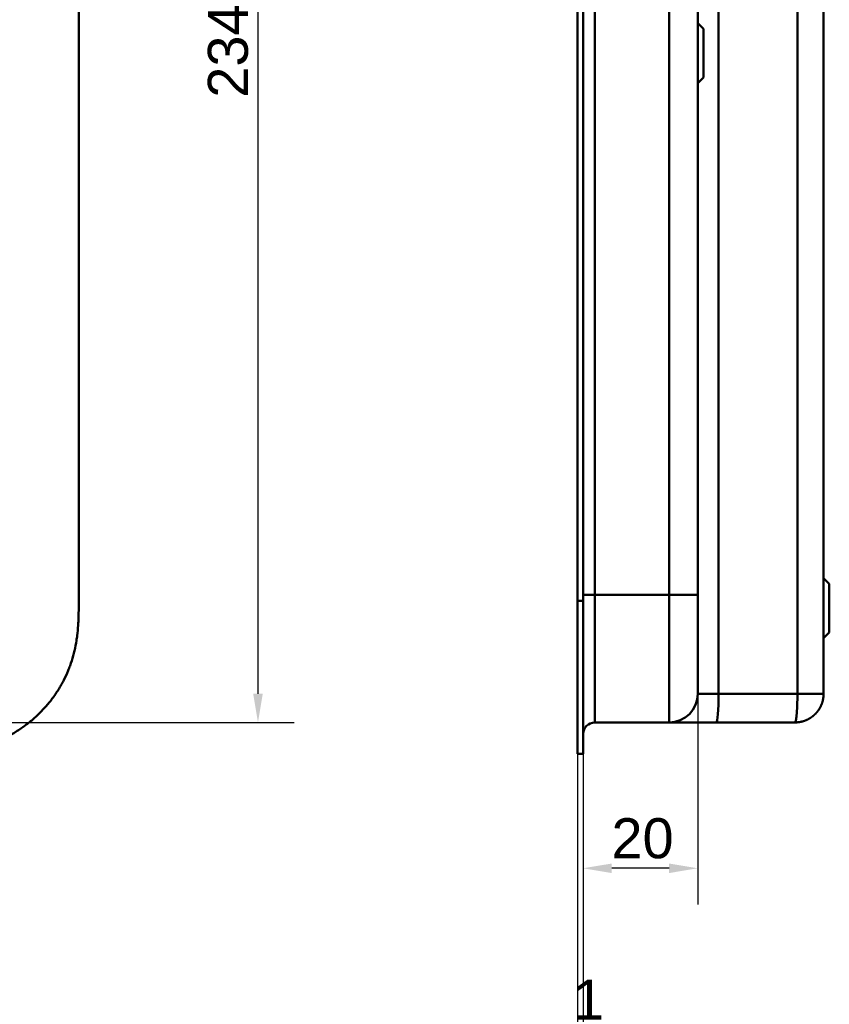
# Model space of a CAD drawing. Header units: millimetres. Extents: x 20 to 833, y 20 to 574.
# Tile 12 of 24: x 294 to 436, y 212 to 384. Entities that reach past the tile are written whole.
import ezdxf

# ---------------------------------------------------------------- set-up
doc = ezdxf.new("R2010")
doc.units = ezdxf.units.MM
doc.header["$LTSCALE"] = 2
for name, color, linetype, lineweight in [('Bemaßungen(DIN)', 7, 'Continuous', 25), ('Sichtbare Kanten(DIN)', 7, 'Continuous', 50), ('Sichtbare tangentiale Kanten(DIN)', 7, 'Continuous', 50)]:
    doc.layers.add(name, color=color, linetype=linetype, lineweight=lineweight)
doc.styles.add('STANDARD-DIN~0', font='arial.ttf')
doc.dimstyles.new('CAD-LAN', dxfattribs={"dimscale": 2, "dimtxt": 3.5, "dimasz": 2.5, "dimexe": 3.175, "dimexo": 0, "dimgap": 0.8, "dimtad": 1, "dimrnd": 1e-08, "dimtxsty": 'STANDARD-DIN~0', "dimcen": 0.09, "dimdle": 10, "dimclrd": 250, "dimclre": 250, "dimclrt": 250, "dimadec": 0, "dimazin": 2, "dimtfac": 1, "dimtmove": 0, "dimatfit": 3, "dimfxl": 1, "dimtolj": 1, "dimtzin": 0, "dimlwd": 25, "dimlwe": 25, "dimarcsym": 0})

# ---------------------------------------------------------------- blocks, each defined once
blk = doc.blocks.new('*D17')
at = {"layer": 'Bemaßungen(DIN)', "color": 250, "linetype": 'Continuous', "lineweight": 25, "true_color": 0x3f3f3f, "transparency": 16777216}
for p, q in [((264.68, 495.43), (342.4, 495.43)), ((336.05, 490.43), (336.05, 266.43)), ((264.68, 261.43), (342.4, 261.43))]:
    blk.add_line(p, q, dxfattribs=at)
at = {"layer": 'Bemaßungen(DIN)', "color": 250, "linetype": 'Continuous', "true_color": 0x3f3f3f, "transparency": 16777216}
for points in [[(335.21, 490.43), (336.88, 490.43), (336.05, 495.43)], [(335.21, 266.43), (336.88, 266.43), (336.05, 261.43)]]:
    blk.add_solid(points, dxfattribs=at)
at = {"layer": 'Defpoints', "color": 0, "linetype": 'Continuous', "transparency": 16777216}
for p in [(264.68, 495.43), (264.68, 261.43), (336.05, 261.43)]:
    blk.add_point(p, dxfattribs=at)
at = {"layer": 'Bemaßungen(DIN)', "color": 250, "linetype": 'Continuous', "lineweight": 25, "true_color": 0x3f3f3f, "transparency": 16777216, "insert": (327.29, 370.65), "char_height": 7, "attachment_point": 1, "rotation": 90, "style": 'STANDARD-DIN~0'}
blk.add_mtext('\\A1;234', dxfattribs=at)
blk = doc.blocks.new('*D20')
at = {"layer": 'Bemaßungen(DIN)', "color": 250, "linetype": 'Continuous', "lineweight": 25, "true_color": 0x3f3f3f, "transparency": 16777216}
for p, q in [((412.91, 266.43), (412.91, 229.58)), ((392.88, 255.93), (392.88, 229.58)), ((407.91, 235.93), (397.88, 235.93))]:
    blk.add_line(p, q, dxfattribs=at)
at = {"layer": 'Bemaßungen(DIN)', "color": 250, "linetype": 'Continuous', "true_color": 0x3f3f3f, "transparency": 16777216}
for points in [[(397.88, 236.76), (397.88, 235.09), (392.88, 235.93)], [(407.91, 236.76), (407.91, 235.09), (412.91, 235.93)]]:
    blk.add_solid(points, dxfattribs=at)
at = {"layer": 'Defpoints', "color": 0, "linetype": 'Continuous', "transparency": 16777216}
for p in [(412.91, 266.43), (392.88, 255.93), (392.88, 235.93)]:
    blk.add_point(p, dxfattribs=at)
at = {"layer": 'Bemaßungen(DIN)', "color": 250, "linetype": 'Continuous', "lineweight": 25, "true_color": 0x3f3f3f, "transparency": 16777216, "insert": (397.83, 244.68), "char_height": 7, "attachment_point": 1, "style": 'STANDARD-DIN~0'}
blk.add_mtext('\\A1;20', dxfattribs=at)
blk = doc.blocks.new('*D21')
at = {"layer": 'Bemaßungen(DIN)', "color": 250, "linetype": 'Continuous', "lineweight": 25, "true_color": 0x3f3f3f, "transparency": 16777216}
for p, q in [((391.91, 255.93), (391.91, 201.49)), ((392.88, 255.93), (392.88, 201.49)), ((386.91, 207.84), (381.91, 207.84)), ((391.91, 207.84), (392.88, 207.84)), ((397.88, 207.84), (402.88, 207.84))]:
    blk.add_line(p, q, dxfattribs=at)
at = {"layer": 'Bemaßungen(DIN)', "color": 250, "linetype": 'Continuous', "true_color": 0x3f3f3f, "transparency": 16777216}
for points in [[(386.91, 208.67), (386.91, 207.01), (391.91, 207.84)], [(397.88, 208.67), (397.88, 207.01), (392.88, 207.84)]]:
    blk.add_solid(points, dxfattribs=at)
at = {"layer": 'Defpoints', "color": 0, "linetype": 'Continuous', "transparency": 16777216}
for p in [(391.91, 255.93), (392.88, 255.93), (392.88, 207.84)]:
    blk.add_point(p, dxfattribs=at)
at = {"layer": 'Bemaßungen(DIN)', "color": 250, "linetype": 'Continuous', "lineweight": 25, "true_color": 0x3f3f3f, "transparency": 16777216, "insert": (391.11, 216.47), "char_height": 7, "attachment_point": 1, "style": 'STANDARD-DIN~0'}
blk.add_mtext('\\A1;1', dxfattribs=at)

msp = doc.modelspace()

# ---------------------------------------------------------------- linework, layer by layer
at = {"layer": 'Sichtbare Kanten(DIN)'}
for p, q in [((434.91, 266.428), (434.91, 490.428)), ((304.72, 282.713), (304.72, 474.185)), ((391.91, 282.713), (391.91, 474.144)), ((392.88, 474.144), (392.88, 282.713)), ((392.91, 474.144), (392.91, 282.713)), ((412.91, 283.713), (412.91, 473.144)), ((413.91, 382.678), (412.91, 383.678)), ((413.91, 382.678), (413.91, 374.178)), ((413.91, 374.178), (412.91, 373.178)), ((435.91, 285.678), (434.91, 286.678)), ((435.91, 285.678), (435.91, 277.178)), ((391.91, 255.928), (391.91, 282.713)), ((392.88, 282.713), (392.88, 255.928)), ((392.91, 282.713), (392.91, 256.928)), ((435.91, 277.178), (434.91, 276.178)), ((394.91, 261.428), (407.91, 261.428)), ((407.91, 261.428), (416.143, 261.428)), ((416.143, 261.428), (429.91, 261.428)), ((392.88, 256.928), (392.91, 256.928)), ((391.91, 255.928), (391.91, 255.928)), ((391.91, 255.928), (392.88, 255.928)), ((391.91, 255.928), (392.88, 255.928))]:
    msp.add_line(p, q, dxfattribs=at)
for points, knots in [([(276.681, 255.928), (277.276, 255.928), (278.474, 255.929), (279.991, 255.965), (281.518, 256.046), (282.748, 256.155), (284.287, 256.357), (285.519, 256.576), (287.051, 256.932), (288.267, 257.284), (289.766, 257.81), (290.944, 258.303), (292.382, 259.006), (293.499, 259.638), (294.846, 260.512), (295.88, 261.277), (297.108, 262.309), (298.037, 263.193), (299.121, 264.363), (299.925, 265.348), (300.844, 266.633), (301.508, 267.7), (302.247, 269.073), (302.763, 270.2), (303.316, 271.633), (303.683, 272.797), (304.054, 274.263), (304.282, 275.442), (304.491, 276.916), (304.602, 278.092), (304.684, 279.553), (304.72, 281.002), (304.72, 282.145), (304.72, 282.713)], [-0.99999768, -0.99999768, -0.99999768, -0.99999768, -0.95833111, -0.91666454, -0.89583125, -0.85416468, -0.8333314, -0.79166483, -0.77083154, -0.72916497, -0.70833169, -0.66666512, -0.64583183, -0.60416526, -0.58333198, -0.54166541, -0.52083212, -0.47916555, -0.45833227, -0.4166657, -0.39583241, -0.35416584, -0.33333256, -0.29166599, -0.2708327, -0.22916613, -0.20833285, -0.16666628, -0.14583299, -0.10416642, -0.08333314, -0.04166657, -0.00000215, -0.00000215, -0.00000215, -0.00000215]), ([(412.91, 266.428), (412.91, 266.428), (412.91, 266.428), (412.91, 266.429), (412.91, 266.429), (412.91, 266.429), (412.91, 266.43), (412.91, 266.43), (412.91, 266.43), (412.91, 266.431), (412.91, 266.432), (412.91, 266.433), (412.91, 266.435), (412.91, 266.436), (412.91, 266.437), (412.91, 266.438), (412.91, 266.44), (412.91, 266.443), (412.91, 266.447), (412.91, 266.449), (412.91, 266.451), (412.91, 266.453), (412.91, 266.456), (412.91, 266.458), (412.91, 266.461), (412.91, 266.472), (412.91, 266.485), (412.91, 266.504), (412.91, 266.504), (412.91, 266.505), (412.91, 266.505), (412.91, 266.543), (412.91, 266.598), (412.91, 266.676), (412.91, 266.678), (412.91, 266.679), (412.91, 266.68), (412.91, 266.76), (412.91, 266.864), (412.91, 266.999), (412.91, 267), (412.91, 267.001), (412.91, 267.002), (412.91, 267.139), (412.91, 267.307), (412.91, 267.507), (412.91, 267.508), (412.91, 267.51), (412.91, 267.511), (412.91, 267.713), (412.91, 267.952), (412.91, 268.224), (412.91, 268.496), (412.91, 268.805), (412.91, 269.146), (412.91, 269.487), (412.91, 269.864), (412.91, 270.27), (412.91, 270.676), (412.91, 271.117), (412.91, 271.582), (412.91, 272.046), (412.91, 272.54), (412.91, 273.055), (412.91, 273.567), (412.91, 274.107), (412.91, 274.659), (412.91, 275.211), (412.91, 275.784), (412.91, 276.364), (412.91, 276.368), (412.91, 276.372), (412.91, 276.377), (412.91, 276.956), (412.91, 277.547), (412.91, 278.141), (412.91, 278.15), (412.91, 278.158), (412.91, 278.167), (412.91, 278.764), (412.91, 279.366), (412.91, 279.992), (412.91, 280), (412.91, 280.007), (412.91, 280.014), (412.91, 280.326), (412.91, 280.627), (412.91, 280.936), (412.91, 281.253), (412.91, 281.569), (412.91, 281.884), (412.91, 282.495), (412.91, 283.105), (412.91, 283.713)], [3.8795396, 3.8795396, 3.8795396, 3.8795396, 3.9500796, 3.9500796, 3.9500796, 3.9729083, 3.9729083, 3.9729083, 3.9957369, 3.9957369, 3.9957369, 4.0413942, 4.0413942, 4.0413942, 4.0642228, 4.0642228, 4.0642228, 4.1103649, 4.1103649, 4.1103649, 4.1334359, 4.1334359, 4.1334359, 4.1565069, 4.1565069, 4.1565069, 4.2466916, 4.2466916, 4.2466916, 4.2487909, 4.2487909, 4.2487909, 4.4301197, 4.4301197, 4.4301197, 4.4328324, 4.4328324, 4.4328324, 4.6153934, 4.6153934, 4.6153934, 4.6170091, 4.6170091, 4.6170091, 4.8015249, 4.8015249, 4.8015249, 4.802599, 4.802599, 4.802599, 4.9886467, 4.9886467, 4.9886467, 5.1742372, 5.1742372, 5.1742372, 5.3593337, 5.3593337, 5.3593337, 5.5439566, 5.5439566, 5.5439566, 5.7276859, 5.7276859, 5.7276859, 5.9107052, 5.9107052, 5.9107052, 6.0936617, 6.0936617, 6.0936617, 6.0950038, 6.0950038, 6.0950038, 6.2776503, 6.2776503, 6.2776503, 6.2802935, 6.2802935, 6.2802935, 6.4638632, 6.4638632, 6.4638632, 6.4660269, 6.4660269, 6.4660269, 6.5574768, 6.5574768, 6.5574768, 6.6515247, 6.6515247, 6.6515247, 6.8339614, 6.8339614, 6.8339614, 6.8339614])]:
    msp.add_open_spline(points, degree=3, knots=knots, dxfattribs=at)
for points, degree in [([(407.91, 261.428), (410.671, 261.428), (412.91, 263.667), (412.91, 266.428)], 3), ([(434.91, 266.428), (434.91, 266.325), (434.905, 266.119), (434.881, 265.814), (434.82, 265.416), (434.696, 264.937), (434.527, 264.477), (434.316, 264.039), (434.065, 263.626), (433.777, 263.241), (433.453, 262.885), (433.098, 262.561), (432.712, 262.273), (432.299, 262.022), (431.862, 261.811), (431.402, 261.642), (430.922, 261.518), (430.524, 261.457), (430.219, 261.434), (430.013, 261.428), (429.91, 261.428)], 5), ([(394.91, 261.428), (393.805, 261.428), (392.91, 260.533), (392.91, 259.429)], 3)]:
    msp.add_open_spline(points, degree=degree, dxfattribs=at)
at = {"layer": 'Sichtbare tangentiale Kanten(DIN)'}
for p, q in [((416.569, 266.428), (416.569, 490.428)), ((430.335, 490.428), (430.335, 266.428)), ((394.91, 473.144), (394.91, 283.713)), ((407.91, 283.713), (407.91, 473.144)), ((391.91, 282.713), (392.88, 282.713)), ((392.88, 282.713), (392.91, 282.713)), ((394.91, 283.713), (394.91, 261.428)), ((394.91, 283.713), (394.91, 283.713)), ((394.91, 283.713), (407.91, 283.713)), ((407.91, 261.428), (407.91, 283.713)), ((430.335, 266.428), (416.569, 266.428))]:
    msp.add_line(p, q, dxfattribs=at)
for points, degree in [([(394.91, 283.713), (393.805, 283.713), (392.91, 283.713), (392.91, 283.713)], 3), ([(407.91, 283.713), (410.671, 283.713), (412.91, 283.713), (412.91, 283.713)], 3), ([(416.569, 266.428), (414.5, 266.428), (412.91, 266.428), (412.91, 266.428)], 3), ([(416.143, 261.428), (416.379, 261.428), (416.569, 263.667), (416.569, 266.428)], 3), ([(429.91, 261.428), (429.919, 261.428), (429.936, 261.434), (429.962, 261.457), (429.996, 261.518), (430.037, 261.642), (430.076, 261.811), (430.113, 262.022), (430.148, 262.273), (430.181, 262.561), (430.211, 262.885), (430.239, 263.241), (430.264, 263.626), (430.285, 264.039), (430.303, 264.477), (430.317, 264.937), (430.328, 265.416), (430.333, 265.814), (430.335, 266.119), (430.335, 266.325), (430.335, 266.428)], 5), ([(430.335, 266.428), (430.433, 266.428), (430.625, 266.428), (430.91, 266.428), (431.279, 266.428), (431.723, 266.428), (432.147, 266.428), (432.549, 266.428), (432.926, 266.428), (433.277, 266.428), (433.6, 266.428), (433.893, 266.428), (434.153, 266.428), (434.379, 266.428), (434.568, 266.428), (434.719, 266.428), (434.83, 266.428), (434.884, 266.428), (434.905, 266.428), (434.91, 266.428), (434.91, 266.428)], 5)]:
    msp.add_open_spline(points, degree=degree, dxfattribs=at)

# ---------------------------------------------------------------- dimensions: what is measured, and where the dimension line sits
at = {"layer": 'Bemaßungen(DIN)', "color": 250, "linetype": 'Continuous', "lineweight": 25, "true_color": 0x3f3f3f}
for base, p1, p2, angle, override, picture, middle in [((336.047, 261.428), (264.682, 495.428), (264.682, 261.428), 90, {"dimgap": 0.8, "dimdec": 2, "dimtol": 0, "dimlim": 0, "dimtp": 0, "dimtm": 0, "dimtdec": 2, "dimtofl": 0, "dimatfit": 1}, '*D17', (336.047, 378.428)), ((392.88, 235.928), (412.91, 266.428), (392.88, 255.928), 180, {"dimgap": 0.8, "dimdec": 0, "dimtol": 0, "dimlim": 0, "dimtp": 0, "dimtm": 0, "dimtdec": 2, "dimtofl": 0, "dimatfit": 1}, '*D20', (402.895, 235.928)), ((392.88, 207.839), (391.91, 255.928), (392.88, 255.928), 180, {"dimgap": 0.8, "dimdec": 0, "dimtol": 0, "dimlim": 0, "dimtp": 0, "dimtm": 0, "dimtdec": 2, "dimtofl": 1, "dimatfit": 1}, '*D21', (392.395, 207.839))]:
    dim = msp.add_linear_dim(base=base, p1=p1, p2=p2, angle=angle, dimstyle='CAD-LAN', override=override, dxfattribs=at)
    dim.commit()
    dim.dimension.update_dxf_attribs({"geometry": picture, "text_midpoint": middle, "dimtype": 160})

doc.saveas('drawing.dxf')
